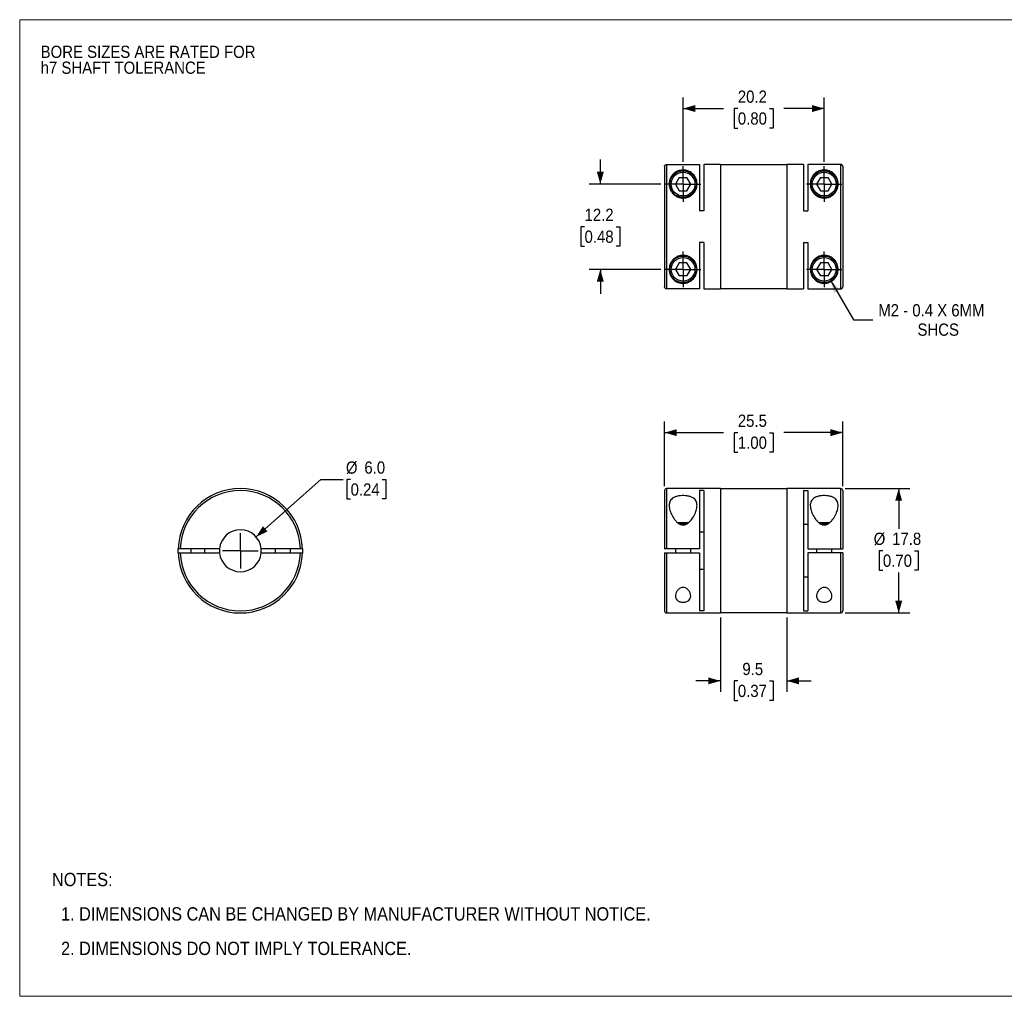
# Model space of a CAD drawing. Header units: millimetres. Extents: x 0 to 216, y 0 to 140.
# Tile 1 of 2: x 0 to 141, y 0 to 140. Entities that reach past the tile are written whole.
import ezdxf

# ---------------------------------------------------------------- set-up
doc = ezdxf.new("R2010")
doc.units = ezdxf.units.MM
doc.header["$LTSCALE"] = 0.5
doc.linetypes.add('SLD-Solid', pattern=[0])
doc.layers.add('SLD-0', color=7, linetype='SLD-Solid', lineweight=25)
doc.layers.add('TEXT', color=140, linetype='SLD-Solid', lineweight=25)
doc.styles.add('SLDTEXTSTYLE0', font='GOTHIC.TTF', dxfattribs={"width": 0.913})
doc.dimstyles.new('SLDDIMSTYLE0', dxfattribs={"dimtxt": 1.75, "dimasz": 1.75, "dimexe": 0, "dimexo": 0.0625, "dimgap": 0.4375, "dimtad": 0, "dimtih": 1, "dimtoh": 1, "dimdec": 1, "dimrnd": 1e-09, "dimzin": 4, "dimdsep": 46, "dimtxsty": 'SLDTEXTSTYLE0', "dimsah": 1, "dimcen": 0, "dimadec": 0, "dimazin": 1, "dimtfac": 1, "dimtdec": 1, "dimtofl": 0, "dimtmove": 0, "dimatfit": 3, "dimfxl": 0, "dimfrac": 2, "dimtolj": 1, "dimtzin": 12, "dimarcsym": 0})
doc.dimstyles.new('SLDDIMSTYLE1', dxfattribs={"dimtxt": 1.75, "dimasz": 1.75, "dimexe": 0, "dimexo": 0.0625, "dimgap": 0.4375, "dimtad": 0, "dimtih": 1, "dimtoh": 1, "dimdec": 1, "dimrnd": 1e-09, "dimzin": 12, "dimdsep": 46, "dimtxsty": 'SLDTEXTSTYLE0', "dimsah": 1, "dimcen": 0.09, "dimadec": 0, "dimazin": 3, "dimtfac": 1, "dimtdec": 1, "dimtofl": 0, "dimtmove": 0, "dimatfit": 3, "dimfxl": 0, "dimfrac": 2, "dimtolj": 1, "dimtzin": 12, "dimarcsym": 0})
doc.dimstyles.new('SLDDIMSTYLE2', dxfattribs={"dimtxt": 1.75, "dimasz": 1.75, "dimexe": 0, "dimexo": 0.0625, "dimgap": 0.4375, "dimtad": 0, "dimtih": 1, "dimtoh": 1, "dimdec": 1, "dimrnd": 1e-09, "dimzin": 12, "dimdsep": 46, "dimtxsty": 'SLDTEXTSTYLE0', "dimsah": 1, "dimcen": 0.09, "dimadec": 0, "dimazin": 3, "dimtfac": 1, "dimtdec": 1, "dimtmove": 0, "dimatfit": 0, "dimfxl": 0, "dimfrac": 2, "dimtolj": 1, "dimtzin": 12, "dimarcsym": 0})
doc.dimstyles.new('SLDDIMSTYLE3', dxfattribs={"dimtxt": 1.75, "dimasz": 1.75, "dimexe": 0, "dimexo": 0.0625, "dimgap": 0.4375, "dimtad": 0, "dimtih": 1, "dimtoh": 1, "dimdec": 1, "dimrnd": 1e-09, "dimzin": 12, "dimdsep": 46, "dimtxsty": 'SLDTEXTSTYLE0', "dimsah": 1, "dimcen": 0, "dimadec": 0, "dimazin": 3, "dimtfac": 1, "dimtdec": 1, "dimtofl": 0, "dimtmove": 0, "dimatfit": 3, "dimfxl": 0, "dimfrac": 2, "dimtolj": 1, "dimtzin": 12, "dimarcsym": 0})

# ---------------------------------------------------------------- blocks, each defined once
blk = doc.blocks.new('Block2')
at = {"color": 7, "linetype": 'SLD-Solid', "lineweight": 18}
for p, q in [((0, 139.7), (215.9, 139.7)), ((0, 139.7), (0, 0)), ((215.9, 139.7), (215.9, 0)), ((0, 0), (215.9, 0))]:
    blk.add_line(p, q, dxfattribs=at)
blk = doc.blocks.new('SW_NOTE_0_2')
at = {"layer": 'SLD-0', "color": 0, "char_height": 1.75, "attachment_point": 1, "style": 'SLDTEXTSTYLE0'}
for s, insert in [('BORE SIZES ARE RATED FOR ', (0, 2.24)), ('h7 SHAFT TOLERANCE', (0, -0.03))]:
    blk.add_mtext(s, dxfattribs=dict(at, insert=insert))
blk = doc.blocks.new('SW_NOTE_0_3')
at = {"layer": 'TEXT', "color": 0, "char_height": 1.905, "attachment_point": 1, "style": 'SLDTEXTSTYLE0'}
for s, insert in [('NOTES:', (0, 2.43)), ('  1. DIMENSIONS CAN BE CHANGED BY MANUFACTURER WITHOUT NOTICE.', (0, -2.49)), ('  2. DIMENSIONS DO NOT IMPLY TOLERANCE.', (0, -7.42))]:
    blk.add_mtext(s, dxfattribs=dict(at, insert=insert))
blk = doc.blocks.new('_D')
at = {"layer": 'SLD-0'}
for p, q in [((33.83, 65.71), (43.12, 73.91)), ((43.12, 73.91), (46.3, 73.91)), ((47.36, 73.91), (46.83, 73.91)), ((46.83, 73.91), (46.83, 71.14)), ((51.89, 73.91), (52.42, 73.91)), ((52.42, 73.91), (52.42, 71.14)), ((46.83, 71.14), (47.36, 71.14)), ((52.42, 71.14), (51.89, 71.14))]:
    blk.add_line(p, q, dxfattribs=at)
blk.add_solid([(33.83, 65.71), (35.47, 66.5), (34.81, 67.25)], dxfattribs=at)
at = {"layer": 'SLD-0', "char_height": 1.75, "attachment_point": 1, "style": 'SLDTEXTSTYLE0'}
for s, insert in [('%%c', (46.69, 76.51)), ('6.0', (49.33, 76.51)), ('0.24', (47.36, 73.37))]:
    blk.add_mtext(s, dxfattribs=dict(at, insert=insert))
blk = doc.blocks.new('SW_CENTERMARKSYMBOL_0')
at = {"layer": 'SLD-0', "color": 0}
for q in [(0, 2.54), (-2.54, 0), (0, -2.54), (2.54, 0)]:
    blk.add_line((0, 0), q, dxfattribs=at)
blk = doc.blocks.new('_D_1')
at = {"layer": 'SLD-0'}
for p, q in [((92.29, 72.96), (92.29, 82.22)), ((117.79, 72.96), (117.79, 82.22)), ((92.29, 80.63), (100.71, 80.63)), ((102.78, 80.62), (102.25, 80.62)), ((102.25, 80.62), (102.25, 77.84)), ((107.31, 80.62), (107.84, 80.62)), ((107.84, 80.62), (107.84, 77.84)), ((117.79, 80.63), (109.38, 80.63)), ((102.25, 77.84), (102.78, 77.84)), ((107.84, 77.84), (107.31, 77.84))]:
    blk.add_line(p, q, dxfattribs=at)
for points in [[(92.29, 80.63), (94.04, 80.13), (94.04, 81.13)], [(117.79, 80.63), (116.04, 81.13), (116.04, 80.13)]]:
    blk.add_solid(points, dxfattribs=at)
at = {"layer": 'SLD-0', "char_height": 1.75, "attachment_point": 1, "style": 'SLDTEXTSTYLE0'}
for s, insert in [('25.5', (102.78, 83.21)), ('1.00', (102.78, 80.07))]:
    blk.add_mtext(s, dxfattribs=dict(at, insert=insert))
blk = doc.blocks.new('_D_2')
at = {"layer": 'SLD-0'}
for p, q in [((100.29, 54.19), (100.29, 43.53)), ((109.79, 54.19), (109.79, 43.53)), ((100.29, 45.12), (96.79, 45.12)), ((102.78, 45.11), (102.25, 45.11)), ((102.25, 45.11), (102.25, 42.33)), ((107.31, 45.11), (107.84, 45.11)), ((107.84, 45.11), (107.84, 42.33)), ((109.79, 45.12), (113.29, 45.12)), ((102.25, 42.33), (102.78, 42.33)), ((107.84, 42.33), (107.31, 42.33))]:
    blk.add_line(p, q, dxfattribs=at)
for points in [[(100.29, 45.12), (98.54, 45.62), (98.54, 44.62)], [(109.79, 45.12), (111.54, 44.62), (111.54, 45.62)]]:
    blk.add_solid(points, dxfattribs=at)
at = {"layer": 'SLD-0', "char_height": 1.75, "attachment_point": 1, "style": 'SLDTEXTSTYLE0'}
for s, insert in [('9.5', (103.43, 47.7)), ('0.37', (102.78, 44.56))]:
    blk.add_mtext(s, dxfattribs=dict(at, insert=insert))
blk = doc.blocks.new('_D_3')
at = {"layer": 'SLD-0'}
for p, q in [((118.13, 72.63), (127.39, 72.63)), ((125.8, 72.63), (125.8, 66.86)), ((123.54, 63.73), (123, 63.73)), ((123, 63.73), (123, 60.95)), ((128.06, 63.73), (128.6, 63.73)), ((128.6, 63.73), (128.6, 60.95)), ((123, 60.95), (123.54, 60.95)), ((125.8, 54.83), (125.8, 60.6)), ((128.6, 60.95), (128.06, 60.95)), ((118.13, 54.83), (127.39, 54.83))]:
    blk.add_line(p, q, dxfattribs=at)
for points in [[(125.8, 72.63), (125.3, 70.88), (126.3, 70.88)], [(125.8, 54.83), (126.3, 56.58), (125.3, 56.58)]]:
    blk.add_solid(points, dxfattribs=at)
at = {"layer": 'SLD-0', "char_height": 1.75, "attachment_point": 1, "style": 'SLDTEXTSTYLE0'}
for s, insert in [('%%c', (122.22, 66.32)), ('17.8', (124.86, 66.32)), ('0.70', (123.54, 63.19))]:
    blk.add_mtext(s, dxfattribs=dict(at, insert=insert))
blk = doc.blocks.new('_D_5')
at = {"layer": 'SLD-0'}
for p, q in [((94.94, 119.37), (94.94, 128.58)), ((115.14, 119.37), (115.14, 128.58)), ((94.94, 126.99), (100.71, 126.99)), ((102.78, 126.98), (102.25, 126.98)), ((102.25, 126.98), (102.25, 124.2)), ((107.31, 126.98), (107.84, 126.98)), ((107.84, 126.98), (107.84, 124.2)), ((115.14, 126.99), (109.38, 126.99)), ((102.25, 124.2), (102.78, 124.2)), ((107.84, 124.2), (107.31, 124.2))]:
    blk.add_line(p, q, dxfattribs=at)
for points in [[(94.94, 126.99), (96.69, 126.49), (96.69, 127.49)], [(115.14, 126.99), (113.39, 127.49), (113.39, 126.49)]]:
    blk.add_solid(points, dxfattribs=at)
at = {"layer": 'SLD-0', "char_height": 1.75, "attachment_point": 1, "style": 'SLDTEXTSTYLE0'}
for s, insert in [('20.2', (102.78, 129.57)), ('0.80', (102.78, 126.44))]:
    blk.add_mtext(s, dxfattribs=dict(at, insert=insert))
blk = doc.blocks.new('_D_6')
at = {"layer": 'SLD-0'}
for p, q in [((83.1, 116.19), (83.1, 119.69)), ((91.77, 116.19), (81.51, 116.19)), ((80.84, 110.08), (80.3, 110.08)), ((80.3, 110.08), (80.3, 107.3)), ((85.36, 110.08), (85.9, 110.08)), ((85.9, 110.08), (85.9, 107.3)), ((80.3, 107.3), (80.84, 107.3)), ((85.9, 107.3), (85.36, 107.3)), ((91.77, 103.99), (81.51, 103.99)), ((83.1, 103.99), (83.1, 100.49))]:
    blk.add_line(p, q, dxfattribs=at)
for points in [[(83.1, 116.19), (83.6, 117.94), (82.6, 117.94)], [(83.1, 103.99), (82.6, 102.24), (83.6, 102.24)]]:
    blk.add_solid(points, dxfattribs=at)
at = {"layer": 'SLD-0', "char_height": 1.75, "attachment_point": 1, "style": 'SLDTEXTSTYLE0'}
for s, insert in [('12.2', (80.84, 112.67)), ('0.48', (80.84, 109.54))]:
    blk.add_mtext(s, dxfattribs=dict(at, insert=insert))
blk = doc.blocks.new('_D_7')
at = {"layer": 'SLD-0'}
for p, q in [((116.09, 102.35), (119.31, 96.78)), ((119.31, 96.78), (122.09, 96.78))]:
    blk.add_line(p, q, dxfattribs=at)
blk.add_solid([(116.09, 102.35), (116.54, 100.58), (117.4, 101.08)], dxfattribs=at)
at = {"layer": 'SLD-0', "char_height": 1.75, "attachment_point": 1, "style": 'SLDTEXTSTYLE0'}
for s, insert in [('M2 - 0.4 X 6MM', (122.88, 99.01)), ('SHCS', (128.49, 96.24))]:
    blk.add_mtext(s, dxfattribs=dict(at, insert=insert))
blk = doc.blocks.new('SW_CENTERMARKSYMBOL_2')
at = {"layer": 'SLD-0', "color": 0}
for q in [(0, 2.54), (-2.54, 0), (0, -2.54), (2.54, 0)]:
    blk.add_line((0, 0), q, dxfattribs=at)
blk = doc.blocks.new('SW_CENTERMARKSYMBOL_3')
at = {"layer": 'SLD-0', "color": 0}
for q in [(0, 2.54), (-2.54, 0), (0, -2.54), (2.54, 0)]:
    blk.add_line((0, 0), q, dxfattribs=at)
blk = doc.blocks.new('SW_CENTERMARKSYMBOL_4')
at = {"layer": 'SLD-0', "color": 0}
for q in [(0, 2.54), (-2.54, 0), (0, -2.54), (2.54, 0)]:
    blk.add_line((0, 0), q, dxfattribs=at)
blk = doc.blocks.new('SW_CENTERMARKSYMBOL_5')
at = {"layer": 'SLD-0', "color": 0}
for q in [(0, 2.54), (-2.54, 0), (0, -2.54), (2.54, 0)]:
    blk.add_line((0, 0), q, dxfattribs=at)

msp = doc.modelspace()

# ---------------------------------------------------------------- linework, layer by layer
for p, q in [((92.29, 118.69), (92.29, 101.5)), ((92.59, 118.99), (92.59, 101.2)), ((92.59, 118.99), (97.29, 118.99)), ((97.29, 118.99), (97.29, 112.37)), ((100.29, 118.99), (97.89, 118.99)), ((97.89, 118.99), (97.89, 112.37)), ((100.29, 118.99), (100.29, 101.19)), ((109.79, 118.94), (100.29, 118.94)), ((112.19, 118.99), (109.79, 118.99)), ((109.79, 118.99), (109.79, 101.19)), ((112.19, 118.99), (112.19, 112.37)), ((112.79, 118.99), (112.79, 112.37)), ((117.49, 118.99), (112.79, 118.99)), ((117.49, 118.99), (117.49, 101.2)), ((117.79, 118.69), (117.79, 101.5)), ((94.4, 117.14), (93.85, 116.19)), ((94.4, 117.14), (95.49, 117.14)), ((96.04, 116.19), (95.49, 117.14)), ((114.6, 117.14), (114.05, 116.19)), ((114.6, 117.14), (115.69, 117.14)), ((116.24, 116.19), (115.69, 117.14)), ((93.85, 116.19), (94.4, 115.24)), ((95.49, 115.24), (96.04, 116.19)), ((114.05, 116.19), (114.6, 115.24)), ((115.69, 115.24), (116.24, 116.19)), ((94.4, 115.24), (95.49, 115.24)), ((114.6, 115.24), (115.69, 115.24)), ((97.89, 112.37), (97.29, 112.37)), ((112.19, 112.37), (112.79, 112.37)), ((97.89, 107.82), (97.29, 107.82)), ((97.29, 107.82), (97.29, 101.2)), ((97.89, 107.82), (97.89, 101.19)), ((112.19, 107.82), (112.79, 107.82)), ((112.19, 107.82), (112.19, 101.19)), ((112.79, 107.82), (112.79, 101.2)), ((94.4, 104.94), (93.85, 103.99)), ((95.49, 104.94), (94.4, 104.94)), ((96.04, 103.99), (95.49, 104.94)), ((114.6, 104.94), (114.05, 103.99)), ((115.69, 104.94), (114.6, 104.94)), ((116.24, 103.99), (115.69, 104.94)), ((93.85, 103.99), (94.4, 103.04)), ((95.49, 103.04), (94.4, 103.04)), ((95.49, 103.04), (96.04, 103.99)), ((114.05, 103.99), (114.6, 103.04)), ((115.69, 103.04), (114.6, 103.04)), ((115.69, 103.04), (116.24, 103.99)), ((97.29, 101.2), (92.59, 101.2)), ((97.89, 101.19), (100.29, 101.19)), ((100.29, 101.24), (109.79, 101.24)), ((109.79, 101.19), (112.19, 101.19)), ((112.79, 101.2), (117.49, 101.2)), ((92.29, 72.33), (92.29, 64.03)), ((100.29, 72.63), (92.59, 72.63)), ((92.59, 72.63), (92.59, 64.03)), ((97.89, 72.33), (97.29, 72.33)), ((97.29, 72.33), (97.29, 64.03)), ((97.89, 72.33), (97.89, 55.12)), ((100.29, 72.63), (100.29, 54.83)), ((109.79, 72.58), (100.29, 72.58)), ((117.49, 72.63), (109.79, 72.63)), ((109.79, 72.63), (109.79, 54.83)), ((112.19, 72.33), (112.79, 72.33)), ((112.19, 72.33), (112.19, 55.12)), ((112.79, 72.33), (112.79, 64.03)), ((117.49, 72.63), (117.49, 64.03)), ((117.79, 72.33), (117.79, 64.03)), ((95.71, 67.73), (94.18, 67.73)), ((115.91, 67.73), (114.38, 67.73)), ((95.39, 67.53), (94.49, 67.53)), ((97.29, 66.43), (97.89, 66.43)), ((112.79, 67.48), (112.19, 67.48)), ((115.59, 67.53), (114.69, 67.53)), ((28.59, 64.03), (22.98, 64.03)), ((22.98, 63.43), (28.59, 63.43)), ((24.48, 64.03), (24.48, 63.43)), ((26.48, 63.43), (26.48, 64.03)), ((40.17, 64.03), (34.56, 64.03)), ((34.56, 63.43), (40.17, 63.43)), ((36.58, 64.03), (36.58, 63.43)), ((38.78, 63.43), (38.78, 64.03)), ((92.29, 63.43), (92.29, 55.13)), ((97.29, 64.03), (92.59, 64.03)), ((92.59, 63.43), (97.29, 63.43)), ((92.59, 63.43), (92.59, 54.83)), ((93.84, 64.03), (93.84, 63.43)), ((96.04, 63.43), (96.04, 64.03)), ((97.29, 63.43), (97.29, 55.12)), ((112.79, 64.03), (117.49, 64.03)), ((112.79, 63.43), (112.79, 55.12)), ((117.49, 63.43), (112.79, 63.43)), ((114.04, 64.03), (114.04, 63.43)), ((116.24, 63.43), (116.24, 64.03)), ((117.49, 63.43), (117.49, 54.83)), ((117.79, 63.43), (117.79, 55.13)), ((97.89, 61.03), (97.29, 61.03)), ((112.19, 59.98), (112.79, 59.98)), ((97.89, 55.12), (97.29, 55.12)), ((112.19, 55.12), (112.79, 55.12)), ((92.59, 54.83), (100.29, 54.83)), ((100.29, 54.88), (109.79, 54.88)), ((109.79, 54.83), (117.49, 54.83))]:
    msp.add_line(p, q)
at = {"flags": 128}
for points in [[(22.68, 63.43), (22.68, 63.73), (22.68, 64.03)], [(40.47, 64.03), (40.48, 63.73), (40.47, 63.43)]]:
    msp.add_lwpolyline(points, dxfattribs=at)
for centre, radius in [((94.94, 116.19), 1.9), ((94.94, 116.19), 1.7), ((115.14, 116.19), 1.9), ((115.14, 116.19), 1.7), ((94.94, 103.99), 1.9), ((94.94, 103.99), 1.7), ((115.14, 103.99), 1.9), ((115.14, 103.99), 1.7)]:
    msp.add_circle(centre, radius)
for centre, radius, start, end in [((31.58, 63.73), 8.9, 1.9317, 178.0683), ((31.58, 63.73), 8.6, 1.9991, 178.0009), ((92.59, 72.33), 0.3, 90, 180), ((117.49, 72.33), 0.3, 0, 90), ((31.58, 63.73), 3, 5.7392, 174.2608), ((31.58, 63.73), 8.9, 181.9317, 358.0683), ((31.58, 63.73), 8.6, 181.9991, 358.0009), ((31.58, 63.73), 3, 174.2608, 185.7392), ((31.58, 63.73), 3, 185.7392, 354.2608), ((31.58, 63.73), 3, 354.2608, 5.7392), ((92.59, 55.13), 0.3, 180, 270), ((117.49, 55.13), 0.3, 270, 0)]:
    msp.add_arc(centre, radius, start, end)
for points, knots in [([(92.29, 118.69), (92.29, 118.7), (92.3, 118.73), (92.3, 118.77), (92.32, 118.83), (92.38, 118.91), (92.46, 118.96), (92.54, 118.99), (92.57, 118.99), (92.59, 118.99)], [0, 0, 0, 0, 0.08258, 0.165627, 0.250558, 0.500056, 0.749649, 0.874774, 1, 1, 1, 1]), ([(117.79, 118.69), (117.79, 118.71), (117.79, 118.74), (117.78, 118.8), (117.75, 118.84), (117.72, 118.89), (117.69, 118.92), (117.65, 118.95), (117.61, 118.97), (117.57, 118.98), (117.53, 118.99), (117.51, 118.99), (117.49, 118.99)], [0, 0, 0, 0, 0.1207114, 0.2368222, 0.3483313, 0.4552377, 0.5575407, 0.6552399, 0.7483351, 0.8368264, 0.9207145, 1, 1, 1, 1]), ([(94.94, 114.19), (94.78, 114.19), (94.45, 114.23), (94, 114.41), (93.61, 114.68), (93.31, 115.01), (93.11, 115.37), (92.94, 115.87), (92.93, 116.48), (93.1, 117.01), (93.32, 117.37), (93.53, 117.62), (93.78, 117.83), (94.07, 118), (94.36, 118.11), (94.65, 118.18), (94.95, 118.2), (95.23, 118.18), (95.52, 118.12), (95.83, 118), (96.12, 117.83), (96.45, 117.54), (96.76, 117.11), (96.96, 116.48), (96.95, 115.87), (96.78, 115.37), (96.57, 115), (96.27, 114.68), (95.89, 114.41), (95.44, 114.23), (95.11, 114.19), (94.94, 114.19)], [0, 0, 0, 0, 0.031268, 0.062607, 0.093978, 0.125347, 0.156711, 0.187982, 0.250329, 0.312579, 0.343989, 0.374936, 0.408149, 0.437685, 0.46149, 0.48187, 0.500329, 0.518232, 0.536255, 0.563123, 0.594345, 0.625652, 0.687716, 0.750058, 0.812358, 0.844428, 0.874873, 0.906194, 0.937298, 0.968603, 1, 1, 1, 1]), ([(115.14, 114.19), (114.98, 114.19), (114.65, 114.23), (114.2, 114.41), (113.81, 114.68), (113.51, 115.01), (113.31, 115.37), (113.14, 115.87), (113.13, 116.48), (113.3, 117.01), (113.52, 117.37), (113.73, 117.62), (113.98, 117.83), (114.27, 118), (114.56, 118.11), (114.85, 118.18), (115.15, 118.2), (115.43, 118.18), (115.72, 118.12), (116.03, 118), (116.32, 117.83), (116.65, 117.54), (116.96, 117.11), (117.16, 116.48), (117.15, 115.87), (116.98, 115.37), (116.77, 115), (116.47, 114.68), (116.09, 114.41), (115.64, 114.23), (115.31, 114.19), (115.14, 114.19)], [0, 0, 0, 0, 0.031268, 0.062607, 0.093978, 0.125347, 0.156711, 0.187982, 0.250329, 0.312579, 0.343989, 0.374936, 0.408149, 0.437685, 0.46149, 0.48187, 0.500329, 0.518232, 0.536255, 0.563123, 0.594345, 0.625652, 0.687716, 0.750058, 0.812358, 0.844428, 0.874873, 0.906194, 0.937298, 0.968603, 1, 1, 1, 1]), ([(96.94, 103.99), (96.94, 103.76), (96.86, 103.31), (96.55, 102.75), (96.15, 102.37), (95.73, 102.14), (95.39, 102.03), (95.08, 101.99), (94.75, 101.99), (94.44, 102.05), (94.19, 102.14), (93.96, 102.24), (93.62, 102.47), (93.25, 102.86), (92.98, 103.45), (92.91, 104.14), (93.07, 104.78), (93.37, 105.26), (93.69, 105.57), (94.09, 105.82), (94.56, 105.98), (95.05, 106.01), (95.53, 105.93), (95.98, 105.73), (96.35, 105.45), (96.63, 105.1), (96.88, 104.61), (96.94, 104.23), (96.94, 103.99)], [0, 0, 0, 0, 0.062245, 0.124687, 0.18714, 0.21853, 0.249784, 0.265476, 0.281149, 0.31244, 0.327354, 0.343847, 0.375046, 0.43737, 0.499612, 0.561818, 0.624155, 0.655432, 0.686771, 0.717917, 0.749179, 0.780525, 0.811879, 0.843218, 0.874533, 0.905951, 0.937333, 1, 1, 1, 1]), ([(117.14, 103.99), (117.14, 103.76), (117.06, 103.31), (116.75, 102.75), (116.35, 102.37), (115.93, 102.14), (115.59, 102.03), (115.28, 101.99), (114.95, 101.99), (114.64, 102.05), (114.39, 102.14), (114.16, 102.24), (113.82, 102.47), (113.45, 102.86), (113.18, 103.45), (113.11, 104.14), (113.27, 104.78), (113.57, 105.26), (113.89, 105.57), (114.29, 105.82), (114.76, 105.98), (115.25, 106.01), (115.73, 105.93), (116.18, 105.73), (116.55, 105.45), (116.83, 105.1), (117.08, 104.61), (117.14, 104.23), (117.14, 103.99)], [0, 0, 0, 0, 0.062245, 0.1246866, 0.1871405, 0.2185302, 0.2497844, 0.2654756, 0.2811485, 0.3124403, 0.3273538, 0.3438467, 0.3750456, 0.43737, 0.4996116, 0.5618184, 0.6241547, 0.6554318, 0.686771, 0.7179165, 0.7491791, 0.7805251, 0.8118787, 0.8432176, 0.8745334, 0.9059511, 0.937333, 1, 1, 1, 1]), ([(92.59, 101.2), (92.58, 101.2), (92.56, 101.2), (92.52, 101.21), (92.46, 101.23), (92.38, 101.28), (92.32, 101.36), (92.3, 101.44), (92.3, 101.48), (92.29, 101.5)], [0, 0, 0, 0, 0.082235, 0.1652439, 0.2504449, 0.4997558, 0.7487801, 0.8743606, 1, 1, 1, 1]), ([(117.49, 101.2), (117.51, 101.2), (117.55, 101.2), (117.61, 101.22), (117.66, 101.25), (117.71, 101.29), (117.76, 101.35), (117.79, 101.42), (117.79, 101.47), (117.79, 101.5)], [0, 0, 0, 0, 0.114724, 0.238831, 0.372319, 0.515186, 0.667426, 0.829033, 1, 1, 1, 1]), ([(96.94, 70.21), (96.94, 69.99), (96.86, 69.52), (96.55, 68.78), (96.15, 68.17), (95.73, 67.73), (95.39, 67.5), (95.08, 67.42), (94.75, 67.41), (94.44, 67.54), (94.19, 67.72), (93.96, 67.93), (93.62, 68.33), (93.25, 68.95), (92.98, 69.68), (92.91, 70.37), (93.07, 70.88), (93.37, 71.2), (93.69, 71.4), (94.09, 71.54), (94.56, 71.62), (95.05, 71.64), (95.53, 71.59), (95.98, 71.49), (96.35, 71.32), (96.63, 71.1), (96.88, 70.75), (96.94, 70.43), (96.94, 70.21)], [0, 0, 0, 0, 0.062245, 0.124687, 0.18714, 0.21853, 0.249784, 0.265476, 0.281149, 0.31244, 0.327354, 0.343847, 0.375046, 0.43737, 0.499612, 0.561818, 0.624155, 0.655432, 0.686771, 0.717917, 0.749179, 0.780525, 0.811879, 0.843218, 0.874533, 0.905951, 0.937333, 1, 1, 1, 1]), ([(117.14, 70.21), (117.14, 69.99), (117.06, 69.52), (116.75, 68.78), (116.35, 68.17), (115.93, 67.73), (115.59, 67.5), (115.28, 67.42), (114.95, 67.41), (114.64, 67.54), (114.39, 67.72), (114.16, 67.93), (113.82, 68.33), (113.45, 68.95), (113.18, 69.68), (113.11, 70.37), (113.27, 70.88), (113.57, 71.2), (113.89, 71.4), (114.29, 71.54), (114.76, 71.62), (115.25, 71.64), (115.73, 71.59), (116.18, 71.49), (116.55, 71.32), (116.83, 71.1), (117.08, 70.75), (117.14, 70.43), (117.14, 70.21)], [0, 0, 0, 0, 0.062245, 0.1246866, 0.1871405, 0.2185302, 0.2497844, 0.2654756, 0.2811485, 0.3124403, 0.3273538, 0.3438467, 0.3750456, 0.43737, 0.4996116, 0.5618184, 0.6241547, 0.6554318, 0.686771, 0.7179165, 0.7491791, 0.7805251, 0.8118787, 0.8432176, 0.8745334, 0.9059511, 0.937333, 1, 1, 1, 1]), ([(22.98, 64.03), (22.97, 64.03), (22.95, 64.03), (22.91, 64.03), (22.84, 64.03), (22.77, 64.03), (22.71, 64.03), (22.69, 64.03), (22.68, 64.03), (22.68, 64.03)], [0, 0, 0, 0, 0.08258, 0.165627, 0.250558, 0.500056, 0.749649, 0.874774, 1, 1, 1, 1]), ([(22.68, 63.43), (22.68, 63.43), (22.69, 63.43), (22.69, 63.43), (22.71, 63.43), (22.77, 63.43), (22.85, 63.43), (22.93, 63.43), (22.96, 63.43), (22.98, 63.43)], [0, 0, 0, 0, 0.0822521, 0.1653198, 0.2506238, 0.5005911, 0.7500578, 0.8751791, 1, 1, 1, 1]), ([(40.47, 64.03), (40.47, 64.03), (40.47, 64.03), (40.46, 64.03), (40.44, 64.03), (40.39, 64.03), (40.31, 64.03), (40.23, 64.03), (40.19, 64.03), (40.17, 64.03)], [0, 0, 0, 0, 0.082235, 0.1652439, 0.2504449, 0.4997558, 0.7487801, 0.8743606, 1, 1, 1, 1]), ([(40.17, 63.43), (40.19, 63.43), (40.21, 63.43), (40.25, 63.43), (40.31, 63.43), (40.39, 63.43), (40.45, 63.43), (40.47, 63.43), (40.47, 63.43), (40.47, 63.43)], [0, 0, 0, 0, 0.0822659, 0.1651789, 0.2501471, 0.4998536, 0.7495523, 0.8748055, 1, 1, 1, 1]), ([(92.59, 64.03), (92.58, 64.03), (92.56, 64.03), (92.52, 64.03), (92.46, 64.03), (92.38, 64.03), (92.32, 64.03), (92.3, 64.03), (92.3, 64.03), (92.29, 64.03)], [0, 0, 0, 0, 0.082235, 0.1652439, 0.2504449, 0.4997558, 0.7487801, 0.8743606, 1, 1, 1, 1]), ([(92.29, 63.43), (92.29, 63.43), (92.3, 63.43), (92.3, 63.43), (92.32, 63.43), (92.38, 63.43), (92.46, 63.43), (92.54, 63.43), (92.57, 63.43), (92.59, 63.43)], [0, 0, 0, 0, 0.0822659, 0.1651789, 0.2501471, 0.4998536, 0.7495523, 0.8748055, 1, 1, 1, 1]), ([(117.49, 64.03), (117.51, 64.03), (117.55, 64.03), (117.61, 64.03), (117.66, 64.03), (117.71, 64.03), (117.76, 64.03), (117.79, 64.03), (117.79, 64.03), (117.79, 64.03)], [0, 0, 0, 0, 0.114724, 0.238831, 0.372319, 0.515186, 0.667426, 0.829033, 1, 1, 1, 1]), ([(117.79, 63.43), (117.79, 63.43), (117.79, 63.43), (117.78, 63.43), (117.75, 63.43), (117.72, 63.43), (117.69, 63.43), (117.65, 63.43), (117.61, 63.43), (117.57, 63.43), (117.53, 63.43), (117.51, 63.43), (117.49, 63.43)], [0, 0, 0, 0, 0.120711, 0.236822, 0.348331, 0.455238, 0.557541, 0.65524, 0.748335, 0.836826, 0.920714, 1, 1, 1, 1]), ([(96.04, 57.25), (96.04, 57.13), (96, 56.9), (95.81, 56.65), (95.58, 56.5), (95.36, 56.41), (95.11, 56.37), (94.85, 56.36), (94.59, 56.4), (94.36, 56.47), (94.17, 56.58), (93.98, 56.76), (93.85, 57.02), (93.83, 57.38), (93.94, 57.75), (94.16, 58.11), (94.46, 58.37), (94.78, 58.49), (95.04, 58.51), (95.29, 58.43), (95.57, 58.26), (95.82, 57.98), (96, 57.61), (96.04, 57.37), (96.04, 57.25)], [0, 0, 0, 0, 0.062368, 0.124755, 0.156709, 0.187354, 0.218504, 0.249844, 0.281246, 0.312595, 0.343953, 0.375444, 0.437839, 0.500101, 0.562529, 0.625018, 0.687418, 0.718772, 0.749994, 0.781404, 0.812712, 0.875116, 0.937357, 1, 1, 1, 1]), ([(116.24, 57.25), (116.24, 57.13), (116.2, 56.9), (116.01, 56.65), (115.78, 56.5), (115.56, 56.41), (115.31, 56.37), (115.05, 56.36), (114.79, 56.4), (114.56, 56.47), (114.37, 56.58), (114.18, 56.76), (114.05, 57.02), (114.03, 57.38), (114.14, 57.75), (114.36, 58.11), (114.66, 58.37), (114.98, 58.49), (115.24, 58.51), (115.49, 58.43), (115.77, 58.26), (116.02, 57.98), (116.2, 57.61), (116.24, 57.37), (116.24, 57.25)], [0, 0, 0, 0, 0.062368, 0.124755, 0.156709, 0.187354, 0.218504, 0.249844, 0.281246, 0.312595, 0.343953, 0.375444, 0.437839, 0.500101, 0.562529, 0.625018, 0.687418, 0.718772, 0.749994, 0.781404, 0.812712, 0.875116, 0.937357, 1, 1, 1, 1])]:
    msp.add_open_spline(points, degree=3, knots=knots)

# ---------------------------------------------------------------- block references
at = {"color": 7, "linetype": 'Continuous'}
msp.add_blockref('Block2', (0, 0), dxfattribs=at)
at = {"layer": 'SLD-0'}
for name, p in [('SW_NOTE_0_2', (3, 133.74)), ('SW_CENTERMARKSYMBOL_5', (94.94, 116.19)), ('SW_CENTERMARKSYMBOL_2', (115.14, 116.19)), ('SW_CENTERMARKSYMBOL_3', (94.94, 103.99)), ('SW_CENTERMARKSYMBOL_4', (115.14, 103.99)), ('SW_CENTERMARKSYMBOL_0', (31.58, 63.73))]:
    msp.add_blockref(name, p, dxfattribs=at)
at = {"layer": 'TEXT'}
msp.add_blockref('SW_NOTE_0_3', (4.63, 15.23), dxfattribs=at)

# ---------------------------------------------------------------- dimensions: what is measured, and where the dimension line sits
at = {"layer": 'SLD-0'}
for base, p1, p2, dimstyle, picture, middle in [((115.14, 126.99), (94.94, 118.73), (115.14, 118.73), 'SLDDIMSTYLE1', '_D_5', (105.04, 126.99)), ((109.79, 45.12), (100.29, 54.83), (109.79, 54.83), 'SLDDIMSTYLE2', '_D_2', (105.04, 45.12))]:
    dim = msp.add_linear_dim(base=base, p1=p1, p2=p2, dimstyle=dimstyle, dxfattribs=at)
    dim.commit()
    dim.dimension.update_dxf_attribs({"geometry": picture, "text_midpoint": middle, "dimtype": 160})
for base, p1, p2, angle, dimstyle, picture, middle in [((83.1, 103.99), (92.4, 116.19), (92.4, 103.99), 90, 'SLDDIMSTYLE2', '_D_6', (83.1, 110.09)), ((117.79, 80.63), (92.29, 72.33), (117.79, 72.33), 0, 'SLDDIMSTYLE1', '_D_1', (105.04, 80.63))]:
    dim = msp.add_linear_dim(base=base, p1=p1, p2=p2, angle=angle, dimstyle=dimstyle, dxfattribs=at)
    dim.commit()
    dim.dimension.update_dxf_attribs({"geometry": picture, "text_midpoint": middle, "dimtype": 160})
dim = msp.add_diameter_dim_2p(p1=(114.19, 105.64), p2=(116.09, 102.35), text='M2 - 0.4 X 6MM\\PSHCS', dimstyle='SLDDIMSTYLE3', override={"dimpost": '<>'}, dxfattribs=at)
dim.commit()
dim.dimension.update_dxf_attribs({"geometry": '_D_7', "text_midpoint": (131.4, 96.78), "dimtype": 163})
dim = msp.add_diameter_dim_2p(p1=(29.33, 61.74), p2=(33.83, 65.71), dimstyle='SLDDIMSTYLE0', dxfattribs=at)
dim.commit()
dim.dimension.update_dxf_attribs({"geometry": '_D', "text_midpoint": (49.63, 73.91), "dimtype": 163})
dim = msp.add_linear_dim(base=(125.8, 54.83), p1=(117.49, 72.63), p2=(117.49, 54.83), angle=90, text='%%c<>', dimstyle='SLDDIMSTYLE1', dxfattribs=at)
dim.commit()
dim.dimension.update_dxf_attribs({"geometry": '_D_3', "text_midpoint": (125.8, 63.73), "dimtype": 160})

doc.saveas('drawing.dxf')
